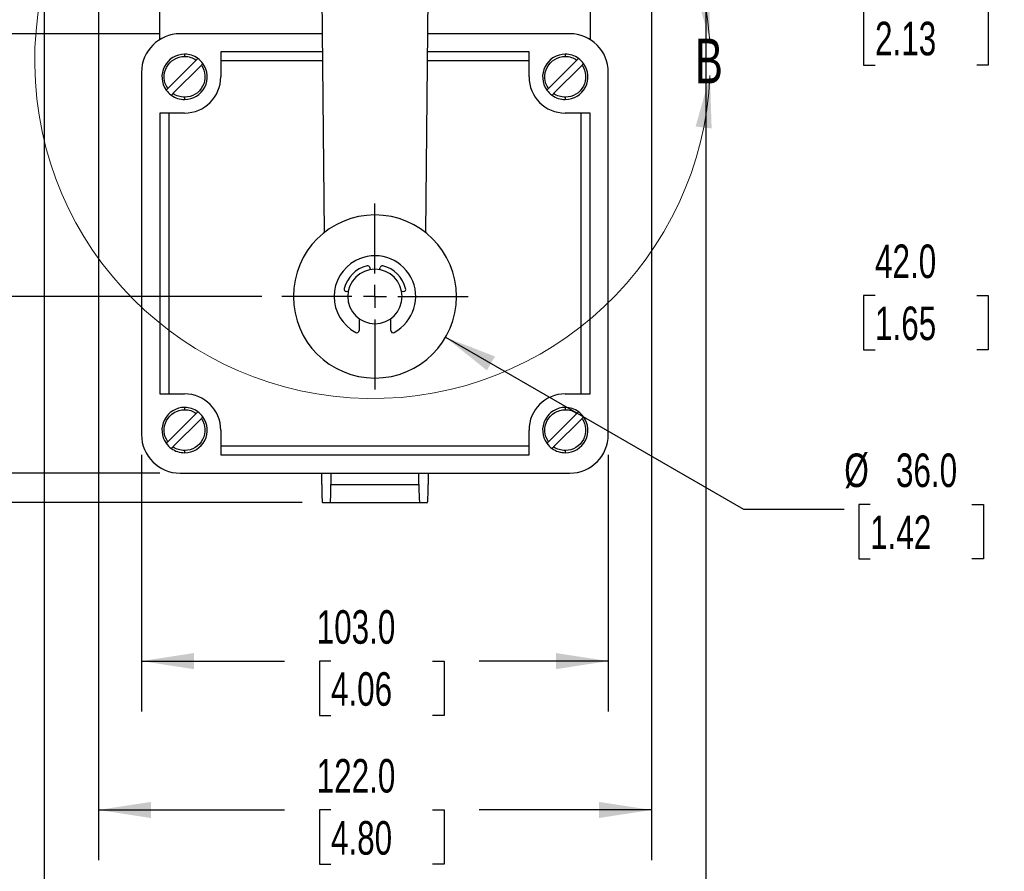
# Model space of a CAD drawing. Header units: millimetres. Extents: x 22 to 956, y 22 to 733.
# Tile 4 of 9: x 306 to 523, y 182 to 370. Entities that reach past the tile are written whole.
import ezdxf

# ---------------------------------------------------------------- set-up
doc = ezdxf.new("R2010")
doc.units = ezdxf.units.MM
doc.header["$LTSCALE"] = 3.5
doc.linetypes.add('CENTERX2', pattern=[20.32, 12.7, -2.54, 2.54, -2.54])
doc.layers.add('CENTER', color=40, linetype='CENTERX2')
doc.layers.add('DIMENSIONS', color=140, linetype='Continuous', lineweight=25)
doc.styles.add('SLDTEXTSTYLE0', font='TXT', dxfattribs={"width": 0.7})
doc.dimstyles.new('SLDDIMSTYLE0', dxfattribs={"dimtxt": 7.553027, "dimasz": 11.557, "dimexe": 0, "dimexo": 0.0625, "dimgap": 1.888257, "dimtad": 0, "dimtih": 1, "dimtoh": 1, "dimrnd": 1e-09, "dimzin": 12, "dimdsep": 46, "dimtxsty": 'SLDTEXTSTYLE0', "dimsah": 1, "dimcen": 0.09, "dimadec": 0, "dimazin": 3, "dimtfac": 1, "dimtofl": 0, "dimtmove": 0, "dimatfit": 3, "dimfxl": 0, "dimfrac": 2, "dimtolj": 1, "dimtzin": 12, "dimarcsym": 0})
doc.dimstyles.new('SLDDIMSTYLE2', dxfattribs={"dimtxt": 7.553027, "dimasz": 11.557, "dimexe": 0, "dimexo": 0.0625, "dimgap": 1.888257, "dimtad": 0, "dimtih": 1, "dimtoh": 1, "dimrnd": 1e-09, "dimzin": 4, "dimdsep": 46, "dimtxsty": 'SLDTEXTSTYLE0', "dimsah": 1, "dimcen": 0.09, "dimadec": 0, "dimazin": 1, "dimtfac": 1, "dimtofl": 0, "dimtmove": 0, "dimatfit": 3, "dimfxl": 0, "dimfrac": 2, "dimtolj": 1, "dimtzin": 12, "dimarcsym": 0})
doc.dimstyles.new('SLDDIMSTYLE3', dxfattribs={"dimtxt": 7.553027, "dimasz": 11.557, "dimexe": 0, "dimexo": 0.0625, "dimgap": 1.888257, "dimtad": 0, "dimtih": 1, "dimtoh": 1, "dimrnd": 1e-09, "dimzin": 12, "dimdsep": 46, "dimtxsty": 'SLDTEXTSTYLE0', "dimsah": 1, "dimcen": 0.09, "dimadec": 0, "dimazin": 3, "dimtfac": 1, "dimtmove": 0, "dimatfit": 0, "dimfxl": 0, "dimfrac": 2, "dimtolj": 1, "dimtzin": 12, "dimarcsym": 0})
doc.dimstyles.new('SLDDIMSTYLE4', dxfattribs={"dimtxt": 7.553027, "dimasz": 11.557, "dimexe": 0, "dimexo": 0.0625, "dimgap": 1.888257, "dimtad": 0, "dimtih": 1, "dimtoh": 1, "dimrnd": 1e-09, "dimzin": 4, "dimdsep": 46, "dimtxsty": 'SLDTEXTSTYLE0', "dimsah": 1, "dimcen": 0, "dimadec": 0, "dimazin": 1, "dimtfac": 1, "dimtofl": 0, "dimtmove": 0, "dimatfit": 3, "dimfxl": 0, "dimfrac": 2, "dimtolj": 1, "dimtzin": 12, "dimarcsym": 0})
doc.dimstyles.new('SLDDIMSTYLE5', dxfattribs={"dimtxt": 7.553027, "dimasz": 11.557, "dimexe": 0, "dimexo": 0.0625, "dimgap": 1.888257, "dimtad": 0, "dimtih": 1, "dimtoh": 1, "dimrnd": 1e-09, "dimzin": 4, "dimdsep": 46, "dimtxsty": 'SLDTEXTSTYLE0', "dimsah": 1, "dimcen": 0, "dimadec": 0, "dimazin": 1, "dimtfac": 1, "dimtofl": 0, "dimtmove": 0, "dimatfit": 3, "dimfxl": 0, "dimfrac": 2, "dimtolj": 1, "dimtzin": 12, "dimarcsym": 0})
doc.dimstyles.new('SLDDIMSTYLE6', dxfattribs={"dimtxt": 7.553027, "dimasz": 11.557, "dimexe": 0, "dimexo": 0.0625, "dimgap": 1.888257, "dimtad": 0, "dimtih": 1, "dimtoh": 1, "dimrnd": 1e-09, "dimzin": 4, "dimdsep": 46, "dimtxsty": 'SLDTEXTSTYLE0', "dimsah": 1, "dimcen": 0.09, "dimadec": 0, "dimazin": 1, "dimtfac": 1, "dimtmove": 0, "dimatfit": 0, "dimfxl": 0, "dimfrac": 2, "dimtolj": 1, "dimtzin": 12, "dimarcsym": 0})

# ---------------------------------------------------------------- blocks, each defined once
blk = doc.blocks.new('_D')
at = {"layer": 'DIMENSIONS'}
for p, q in [((380.04, 449.48), (72.54, 449.48)), ((83.66, 449.48), (83.66, 380.35)), ((72.43, 366.66), (69.9, 366.66)), ((69.9, 366.66), (69.9, 354.66)), ((94.88, 366.66), (97.42, 366.66)), ((97.42, 366.66), (97.42, 354.66)), ((69.9, 354.66), (72.43, 354.66)), ((97.42, 354.66), (94.88, 354.66)), ((83.66, 262.97), (83.66, 352.96)), ((368.46, 262.97), (72.54, 262.97))]:
    blk.add_line(p, q, dxfattribs=at)
for points in [[(83.66, 449.48), (81.88, 437.92), (85.43, 437.92)], [(83.66, 262.97), (85.43, 274.53), (81.88, 274.53)]]:
    blk.add_solid(points, dxfattribs=at)
at = {"layer": 'DIMENSIONS', "char_height": 7.408, "attachment_point": 1, "style": 'SLDTEXTSTYLE0'}
for s, insert in [('186.5', (69.29, 377.9)), ('7.34', (72.43, 364.21))]:
    blk.add_mtext(s, dxfattribs=dict(at, insert=insert))
blk = doc.blocks.new('_D_2')
at = {"layer": 'DIMENSIONS'}
for p, q in [((332.98, 273.53), (332.98, 216.86)), ((435.98, 273.53), (435.98, 216.86)), ((332.98, 227.97), (364.54, 227.97)), ((374.78, 227.97), (372.24, 227.97)), ((372.24, 227.97), (372.24, 215.97)), ((397.22, 227.97), (399.76, 227.97)), ((399.76, 227.97), (399.76, 215.97)), ((435.98, 227.97), (407.46, 227.97)), ((372.24, 215.97), (374.78, 215.97)), ((399.76, 215.97), (397.22, 215.97))]:
    blk.add_line(p, q, dxfattribs=at)
for points in [[(332.98, 227.97), (344.54, 226.19), (344.54, 229.75)], [(435.98, 227.97), (424.43, 229.75), (424.43, 226.19)]]:
    blk.add_solid(points, dxfattribs=at)
at = {"layer": 'DIMENSIONS', "char_height": 7.408, "attachment_point": 1, "style": 'SLDTEXTSTYLE0'}
for s, insert in [('103.0', (371.64, 239.21)), ('4.06', (374.78, 225.52))]:
    blk.add_mtext(s, dxfattribs=dict(at, insert=insert))
blk = doc.blocks.new('_D_3')
at = {"layer": 'DIMENSIONS'}
for p, q in [((323.48, 386.24), (323.48, 183.99)), ((445.48, 386.24), (445.48, 183.99)), ((323.48, 195.11), (364.54, 195.11)), ((374.78, 195.11), (372.24, 195.11)), ((372.24, 195.11), (372.24, 183.1)), ((397.22, 195.11), (399.76, 195.11)), ((399.76, 195.11), (399.76, 183.1)), ((445.48, 195.11), (407.46, 195.11)), ((372.24, 183.1), (374.78, 183.1)), ((399.76, 183.1), (397.22, 183.1))]:
    blk.add_line(p, q, dxfattribs=at)
for points in [[(323.48, 195.11), (335.04, 193.33), (335.04, 196.88)], [(445.48, 195.11), (433.93, 196.88), (433.93, 193.33)]]:
    blk.add_solid(points, dxfattribs=at)
at = {"layer": 'DIMENSIONS', "char_height": 7.408, "attachment_point": 1, "style": 'SLDTEXTSTYLE0'}
for s, insert in [('122.0', (371.64, 206.35)), ('4.80', (374.78, 192.65))]:
    blk.add_mtext(s, dxfattribs=dict(at, insert=insert))
blk = doc.blocks.new('_D_4')
at = {"layer": 'DIMENSIONS'}
for p, q in [((311.48, 377.03), (311.48, 153.86)), ((457.48, 377.03), (457.48, 153.86)), ((311.48, 164.97), (364.54, 164.97)), ((374.78, 164.97), (372.24, 164.97)), ((372.24, 164.97), (372.24, 152.97)), ((397.22, 164.97), (399.76, 164.97)), ((399.76, 164.97), (399.76, 152.97)), ((457.48, 164.97), (407.46, 164.97)), ((372.24, 152.97), (374.78, 152.97)), ((399.76, 152.97), (397.22, 152.97))]:
    blk.add_line(p, q, dxfattribs=at)
for points in [[(311.48, 164.97), (323.04, 163.19), (323.04, 166.75)], [(457.48, 164.97), (445.93, 166.75), (445.93, 163.19)]]:
    blk.add_solid(points, dxfattribs=at)
at = {"layer": 'DIMENSIONS', "char_height": 7.408, "attachment_point": 1, "style": 'SLDTEXTSTYLE0'}
for s, insert in [('146.0', (371.64, 176.21)), ('5.75', (374.78, 162.52))]:
    blk.add_mtext(s, dxfattribs=dict(at, insert=insert))
blk = doc.blocks.new('_D_7')
at = {"layer": 'DIMENSIONS'}
for p, q in [((295.67, 269.48), (295.67, 291.7)), ((337.04, 269.48), (284.56, 269.48)), ((368.46, 262.97), (284.56, 262.97)), ((295.67, 217.67), (295.67, 262.97)), ((248.94, 217.67), (246.4, 217.67)), ((246.4, 217.67), (246.4, 205.67)), ((271.39, 217.67), (273.92, 217.67)), ((273.92, 217.67), (273.92, 205.67)), ((285, 217.67), (295.67, 217.67)), ((246.4, 205.67), (248.94, 205.67)), ((273.92, 205.67), (271.39, 205.67))]:
    blk.add_line(p, q, dxfattribs=at)
for points in [[(295.67, 269.48), (297.45, 281.03), (293.89, 281.03)], [(295.67, 262.97), (293.89, 251.41), (297.45, 251.41)]]:
    blk.add_solid(points, dxfattribs=at)
at = {"layer": 'DIMENSIONS', "char_height": 7.408, "attachment_point": 1, "style": 'SLDTEXTSTYLE0'}
for s, insert in [('6.5', (252.08, 228.91)), ('0.26', (248.94, 215.22))]:
    blk.add_mtext(s, dxfattribs=dict(at, insert=insert))
blk = doc.blocks.new('_D_8')
at = {"layer": 'DIMENSIONS'}
for p, q in [((337.04, 366.48), (218.17, 366.48)), ((229.28, 366.48), (229.28, 324.78)), ((218.06, 311.08), (215.52, 311.08)), ((215.52, 311.08), (215.52, 299.08)), ((240.5, 311.08), (243.04, 311.08)), ((243.04, 311.08), (243.04, 299.08)), ((215.52, 299.08), (218.06, 299.08)), ((243.04, 299.08), (240.5, 299.08)), ((229.28, 262.97), (229.28, 297.39)), ((368.46, 262.97), (218.17, 262.97))]:
    blk.add_line(p, q, dxfattribs=at)
for points in [[(229.28, 366.48), (227.5, 354.92), (231.06, 354.92)], [(229.28, 262.97), (231.06, 274.53), (227.5, 274.53)]]:
    blk.add_solid(points, dxfattribs=at)
at = {"layer": 'DIMENSIONS', "char_height": 7.408, "attachment_point": 1, "style": 'SLDTEXTSTYLE0'}
for s, insert in [('103.5', (214.92, 322.32)), ('4.07', (218.06, 308.63))]:
    blk.add_mtext(s, dxfattribs=dict(at, insert=insert))
blk = doc.blocks.new('_D_9')
at = {"layer": 'DIMENSIONS'}
for p, q in [((312.04, 376.47), (181.37, 376.47)), ((192.48, 376.47), (192.48, 338.43)), ((181.26, 324.74), (178.73, 324.74)), ((178.73, 324.74), (178.73, 312.73)), ((203.71, 324.74), (206.24, 324.74)), ((206.24, 324.74), (206.24, 312.73)), ((178.73, 312.73), (181.26, 312.73)), ((192.48, 262.97), (192.48, 311.04)), ((206.24, 312.73), (203.71, 312.73)), ((368.46, 262.97), (181.37, 262.97))]:
    blk.add_line(p, q, dxfattribs=at)
for points in [[(192.48, 376.47), (190.71, 364.91), (194.26, 364.91)], [(192.48, 262.97), (194.26, 274.53), (190.71, 274.53)]]:
    blk.add_solid(points, dxfattribs=at)
at = {"layer": 'DIMENSIONS', "char_height": 7.408, "attachment_point": 1, "style": 'SLDTEXTSTYLE0'}
for s, insert in [('113.5', (178.12, 335.98)), ('4.47', (181.26, 322.28))]:
    blk.add_mtext(s, dxfattribs=dict(at, insert=insert))
blk = doc.blocks.new('_D_10')
at = {"layer": 'DIMENSIONS'}
for p, q in [((319.04, 421.47), (111.11, 421.47)), ((122.23, 421.47), (122.23, 362.87)), ((111, 349.18), (108.47, 349.18)), ((108.47, 349.18), (108.47, 337.17)), ((133.45, 349.18), (135.98, 349.18)), ((135.98, 349.18), (135.98, 337.17)), ((108.47, 337.17), (111, 337.17)), ((135.98, 337.17), (133.45, 337.17)), ((122.23, 262.97), (122.23, 335.48)), ((368.46, 262.97), (111.11, 262.97))]:
    blk.add_line(p, q, dxfattribs=at)
for points in [[(122.23, 421.47), (120.45, 409.91), (124, 409.91)], [(122.23, 262.97), (124, 274.53), (120.45, 274.53)]]:
    blk.add_solid(points, dxfattribs=at)
at = {"layer": 'DIMENSIONS', "char_height": 7.408, "attachment_point": 1, "style": 'SLDTEXTSTYLE0'}
for s, insert in [('158.5', (107.86, 360.42)), ('6.24', (111, 346.72))]:
    blk.add_mtext(s, dxfattribs=dict(at, insert=insert))
blk = doc.blocks.new('_D_11')
at = {"layer": 'DIMENSIONS'}
for p, q in [((400.07, 299.47), (465.83, 261.5)), ((465.83, 261.5), (488.06, 261.5)), ((493.76, 262.57), (491.23, 262.57)), ((491.23, 262.57), (491.23, 250.56)), ((516.21, 262.57), (518.74, 262.57)), ((518.74, 262.57), (518.74, 250.56)), ((491.23, 250.56), (493.76, 250.56)), ((518.74, 250.56), (516.21, 250.56))]:
    blk.add_line(p, q, dxfattribs=at)
blk.add_solid([(400.07, 299.47), (409.19, 292.15), (410.97, 295.23)], dxfattribs=at)
at = {"layer": 'DIMENSIONS', "char_height": 7.408, "attachment_point": 1, "style": 'SLDTEXTSTYLE0'}
for s, insert in [('%%c', (488.06, 273.81)), ('36.0', (499.46, 273.81)), ('1.42', (493.76, 260.11))]:
    blk.add_mtext(s, dxfattribs=dict(at, insert=insert))
blk = doc.blocks.new('_D_12')
at = {"layer": 'DIMENSIONS'}
for p, q in [((370.5, 408.47), (147.33, 408.47)), ((158.45, 408.47), (158.45, 351.56)), ((147.22, 337.87), (144.69, 337.87)), ((144.69, 337.87), (144.69, 325.86)), ((169.67, 337.87), (172.21, 337.87)), ((172.21, 337.87), (172.21, 325.86)), ((144.69, 325.86), (147.22, 325.86)), ((158.45, 262.97), (158.45, 324.17)), ((172.21, 325.86), (169.67, 325.86)), ((368.46, 262.97), (147.33, 262.97))]:
    blk.add_line(p, q, dxfattribs=at)
for points in [[(158.45, 408.47), (156.67, 396.91), (160.23, 396.91)], [(158.45, 262.97), (160.23, 274.53), (156.67, 274.53)]]:
    blk.add_solid(points, dxfattribs=at)
at = {"layer": 'DIMENSIONS', "char_height": 7.408, "attachment_point": 1, "style": 'SLDTEXTSTYLE0'}
for s, insert in [('145.5', (144.08, 349.11)), ('5.73', (147.22, 335.41))]:
    blk.add_mtext(s, dxfattribs=dict(at, insert=insert))
blk = doc.blocks.new('_D_13')
at = {"layer": 'DIMENSIONS'}
for p, q in [((260.76, 308.47), (260.76, 330.7)), ((359.5, 308.47), (249.65, 308.47)), ((249.54, 288.14), (247, 288.14)), ((247, 288.14), (247, 276.14)), ((271.98, 288.14), (274.52, 288.14)), ((274.52, 288.14), (274.52, 276.14)), ((247, 276.14), (249.54, 276.14)), ((274.52, 276.14), (271.98, 276.14)), ((368.46, 262.97), (249.65, 262.97)), ((260.76, 262.97), (260.76, 240.75))]:
    blk.add_line(p, q, dxfattribs=at)
for points in [[(260.76, 308.47), (262.54, 320.03), (258.98, 320.03)], [(260.76, 262.97), (258.98, 251.41), (262.54, 251.41)]]:
    blk.add_solid(points, dxfattribs=at)
at = {"layer": 'DIMENSIONS', "char_height": 7.408, "attachment_point": 1, "style": 'SLDTEXTSTYLE0'}
for s, insert in [('45.5', (249.54, 299.38)), ('1.79', (249.54, 285.69))]:
    blk.add_mtext(s, dxfattribs=dict(at, insert=insert))
blk = doc.blocks.new('_D_14')
at = {"layer": 'DIMENSIONS'}
for p, q in [((493.76, 485.54), (491.23, 485.54)), ((491.23, 485.54), (491.23, 473.54)), ((516.21, 485.54), (518.74, 485.54)), ((518.74, 485.54), (518.74, 473.54)), ((449.28, 438.69), (464.96, 484.48)), ((464.96, 484.48), (487.18, 484.48)), ((491.23, 473.54), (493.76, 473.54)), ((518.74, 473.54), (516.21, 473.54))]:
    blk.add_line(p, q, dxfattribs=at)
blk.add_arc((384.48, 249.48), 200, 67.9164, 78.939, dxfattribs=at)
blk.add_solid([(449.28, 438.69), (454.71, 449.05), (451.34, 450.2)], dxfattribs=at)
at = {"layer": 'DIMENSIONS', "char_height": 7.408, "attachment_point": 1, "style": 'SLDTEXTSTYLE0'}
for s, insert in [('R200.0', (487.18, 496.79)), ('7.87', (493.76, 483.09))]:
    blk.add_mtext(s, dxfattribs=dict(at, insert=insert))
blk = doc.blocks.new('SW_CENTERMARKSYMBOL_5')
at = {"layer": 'CENTER', "color": 0}
for p, q in [((0, 5.08), (0, 20.54)), ((0, 0), (0, 2.54)), ((-5.08, 0), (-20.54, 0)), ((0, 0), (-2.54, 0)), ((0, 0), (0, -2.54)), ((0, 0), (2.54, 0)), ((5.08, 0), (20.54, 0)), ((0, -5.08), (0, -20.54))]:
    blk.add_line(p, q, dxfattribs=at)
blk = doc.blocks.new('_D_19')
at = {"layer": 'DIMENSIONS'}
for p, q in [((587.06, 385.56), (587.06, 360.47)), ((641.06, 353.42), (641.06, 382.69)), ((494.84, 371.58), (492.3, 371.58)), ((492.3, 371.58), (492.3, 359.58)), ((517.28, 371.58), (519.82, 371.58)), ((519.82, 371.58), (519.82, 359.58)), ((587.06, 371.58), (527.52, 371.58)), ((641.06, 371.58), (663.29, 371.58)), ((492.3, 359.58), (494.84, 359.58)), ((519.82, 359.58), (517.28, 359.58))]:
    blk.add_line(p, q, dxfattribs=at)
for points in [[(587.06, 371.58), (575.5, 373.36), (575.5, 369.8)], [(641.06, 371.58), (652.62, 369.8), (652.62, 373.36)]]:
    blk.add_solid(points, dxfattribs=at)
at = {"layer": 'DIMENSIONS', "char_height": 7.408, "attachment_point": 1, "style": 'SLDTEXTSTYLE0'}
for s, insert in [('54.0', (494.84, 382.82)), ('2.13', (494.84, 369.13))]:
    blk.add_mtext(s, dxfattribs=dict(at, insert=insert))
blk = doc.blocks.new('_D_22')
at = {"layer": 'DIMENSIONS'}
for p, q in [((562.06, 318.92), (562.06, 319.82)), ((604.06, 312.92), (604.06, 319.82)), ((494.84, 308.71), (492.3, 308.71)), ((492.3, 308.71), (492.3, 296.71)), ((517.28, 308.71), (519.82, 308.71)), ((519.82, 308.71), (519.82, 296.71)), ((562.06, 308.71), (527.52, 308.71)), ((604.06, 308.71), (626.29, 308.71)), ((492.3, 296.71), (494.84, 296.71)), ((519.82, 296.71), (517.28, 296.71))]:
    blk.add_line(p, q, dxfattribs=at)
for points in [[(562.06, 308.71), (550.5, 310.49), (550.5, 306.93)], [(604.06, 308.71), (615.62, 306.93), (615.62, 310.49)]]:
    blk.add_solid(points, dxfattribs=at)
at = {"layer": 'DIMENSIONS', "char_height": 7.408, "attachment_point": 1, "style": 'SLDTEXTSTYLE0'}
for s, insert in [('42.0', (494.84, 319.95)), ('1.65', (494.84, 306.26))]:
    blk.add_mtext(s, dxfattribs=dict(at, insert=insert))

msp = doc.modelspace()

# ---------------------------------------------------------------- linework, layer by layer
for p, q in [((373.342, 322.609), (372.681, 388.731)), ((396.261, 386.074), (395.626, 322.609)), ((336.984, 365.187), (336.984, 376.48)), ((431.984, 376.48), (431.984, 365.187)), ((372.904, 366.476), (341.484, 366.476)), ((427.484, 366.476), (396.065, 366.476)), ((338.787, 354.41), (345.05, 360.673)), ((342.484, 361.976), (342.484, 361.476)), ((372.944, 362.476), (350.484, 362.476)), ((350.484, 362.476), (350.484, 360.476)), ((418.484, 362.476), (396.025, 362.476)), ((418.484, 360.476), (418.484, 362.476)), ((422.787, 354.41), (429.05, 360.673)), ((426.484, 361.976), (426.484, 361.476)), ((346.181, 359.542), (339.919, 353.279)), ((350.484, 360.476), (350.484, 356.976)), ((372.964, 360.476), (350.484, 360.476)), ((418.484, 360.476), (396.005, 360.476)), ((418.484, 356.976), (418.484, 360.476)), ((430.181, 359.542), (423.919, 353.279)), ((332.984, 357.976), (332.984, 277.976)), ((435.984, 277.976), (435.984, 357.976)), ((342.484, 352.476), (342.484, 351.976)), ((426.484, 352.476), (426.484, 351.976)), ((336.984, 348.976), (336.984, 286.976)), ((338.984, 348.976), (336.984, 348.976)), ((338.984, 348.976), (338.984, 286.976)), ((342.484, 348.976), (338.984, 348.976)), ((429.984, 348.976), (426.484, 348.976)), ((429.984, 286.976), (429.984, 348.976)), ((431.984, 348.976), (429.984, 348.976)), ((431.984, 286.976), (431.984, 348.976)), ((383.359, 314.854), (383.442, 314.381)), ((385.526, 314.381), (385.61, 314.854)), ((378.575, 309.514), (378.102, 309.597)), ((390.867, 309.597), (390.393, 309.514)), ((380.984, 303.598), (380.984, 300.972)), ((387.984, 300.972), (387.984, 303.598)), ((336.984, 286.976), (338.984, 286.976)), ((338.984, 286.976), (342.484, 286.976)), ((426.484, 286.976), (429.984, 286.976)), ((429.984, 286.976), (431.984, 286.976)), ((338.787, 276.41), (345.05, 282.673)), ((342.484, 283.976), (342.484, 283.476)), ((422.787, 276.41), (429.05, 282.673)), ((426.484, 283.976), (426.484, 283.476)), ((346.181, 281.542), (339.919, 275.279)), ((430.181, 281.542), (423.919, 275.279)), ((350.484, 278.976), (350.484, 275.476)), ((418.484, 275.476), (418.484, 278.976)), ((342.484, 274.476), (342.484, 273.976)), ((350.484, 275.476), (418.484, 275.476)), ((350.484, 275.476), (350.484, 273.476)), ((418.484, 273.476), (418.484, 275.476)), ((426.484, 274.476), (426.484, 273.976)), ((350.484, 273.476), (418.484, 273.476)), ((341.484, 269.476), (427.484, 269.476)), ((372.734, 266.972), (372.734, 269.476)), ((374.784, 269.476), (374.784, 266.972)), ((394.184, 266.972), (394.184, 269.476)), ((396.234, 269.476), (396.234, 266.972)), ((374.784, 266.972), (394.184, 266.972)), ((372.909, 262.972), (374.61, 262.972)), ((374.61, 262.972), (394.359, 262.972)), ((394.359, 262.972), (396.06, 262.972))]:
    msp.add_line(p, q)
at = {"color": 7, "linetype": 'Continuous', "lineweight": 18}
msp.add_arc((383.945, 360.476), 74.532, 3.79215, 357.53235, dxfattribs=at)
for centre, radius, start, end in [((341.484, 357.976), 8.5, 90, 180), ((427.484, 357.976), 8.5, 0, 90), ((342.484, 356.976), 5, 90, 215.7931), ((342.484, 356.976), 5, 54.2069, 90), ((342.484, 356.976), 5, 35.7931, 54.2069), ((426.484, 356.976), 5, 90, 215.7931), ((426.484, 356.976), 5, 54.2069, 90), ((426.484, 356.976), 5, 35.7931, 54.2069), ((342.484, 356.976), 5, 270, 35.7931), ((426.484, 356.976), 5, 270, 35.7931), ((342.484, 356.976), 8, 270, 0), ((426.484, 356.976), 8, 180, 270), ((342.484, 356.976), 5, 215.7931, 234.2069), ((342.484, 356.976), 5, 234.2069, 270), ((426.484, 356.976), 5, 215.7931, 234.2069), ((426.484, 356.976), 5, 234.2069, 270), ((384.484, 308.472), 18, 90, 270), ((384.484, 308.472), 18, 270, 90), ((384.484, 308.472), 9, 298.07249, 118.07249), ((384.484, 308.472), 9, 118.07249, 241.92751), ((384.484, 308.472), 7, 104.41173, 165.58827), ((382.867, 314.767), 0.5, 10, 104.41173), ((386.102, 314.767), 0.5, 75.58827, 170), ((384.484, 308.472), 7, 14.41173, 75.58827), ((384.484, 308.472), 6, 90, 270), ((384.484, 308.472), 6, 270, 90), ((378.189, 310.089), 0.5, 165.58827, 260), ((390.78, 310.089), 0.5, 280, 14.41173), ((380.484, 300.972), 0.5, 241.92751, 0), ((388.484, 300.972), 0.5, 180, 298.07249), ((342.484, 278.976), 8, 0, 90), ((426.484, 278.976), 8, 90, 180), ((342.484, 278.976), 5, 90, 215.7931), ((342.484, 278.976), 5, 54.2069, 90), ((342.484, 278.976), 5, 35.7931, 54.2069), ((426.484, 278.976), 5, 90, 215.7931), ((426.484, 278.976), 5, 54.2069, 90), ((426.484, 278.976), 5, 35.7931, 54.2069), ((342.484, 278.976), 5, 270, 35.7931), ((426.484, 278.976), 5, 270, 35.7931), ((341.484, 277.976), 8.5, 180, 270), ((342.484, 278.976), 5, 215.7931, 234.2069), ((426.484, 278.976), 5, 215.7931, 234.2069), ((427.484, 277.976), 8.5, 270, 0), ((342.484, 278.976), 5, 234.2069, 270), ((426.484, 278.976), 5, 234.2069, 270)]:
    msp.add_arc(centre, radius, start, end)
for centre, start_param, end_param in [((372.909, 266.972), 1.5707963, 3.1415927), ((374.61, 266.972), 3.1415927, 4.712389), ((394.359, 266.972), 1.5707963, 3.1415927), ((396.06, 266.972), 3.1415927, 4.712389)]:
    msp.add_ellipse(centre, major_axis=(0, 4), ratio=0.043617, start_param=start_param, end_param=end_param)
for points in [[(338.787, 354.41), (337.833, 355.786), (337.721, 357.579), (339.273, 360.546), (340.81, 361.476), (342.484, 361.476)], [(345.05, 360.673), (345.144, 360.767), (345.236, 360.859), (345.369, 360.992), (345.409, 361.032), (345.409, 361.032)], [(422.787, 354.41), (421.833, 355.786), (421.721, 357.579), (423.273, 360.546), (424.81, 361.476), (426.484, 361.476)], [(429.05, 360.673), (429.144, 360.767), (429.236, 360.859), (429.369, 360.992), (429.409, 361.032), (429.409, 361.032)], [(346.181, 359.542), (347.136, 358.166), (347.248, 356.373), (345.695, 353.406), (344.159, 352.476), (342.484, 352.476)], [(346.54, 359.9), (346.54, 359.9), (346.501, 359.861), (346.368, 359.728), (346.275, 359.636), (346.181, 359.542)], [(430.181, 359.542), (431.136, 358.166), (431.248, 356.373), (429.695, 353.406), (428.159, 352.476), (426.484, 352.476)], [(430.54, 359.9), (430.54, 359.9), (430.501, 359.861), (430.368, 359.728), (430.275, 359.636), (430.181, 359.542)], [(338.429, 354.052), (338.429, 354.052), (338.468, 354.091), (338.601, 354.224), (338.693, 354.316), (338.787, 354.41)], [(422.429, 354.052), (422.429, 354.052), (422.468, 354.091), (422.601, 354.224), (422.693, 354.316), (422.787, 354.41)], [(339.919, 353.279), (339.825, 353.185), (339.733, 353.093), (339.6, 352.96), (339.56, 352.92), (339.56, 352.92)], [(423.919, 353.279), (423.825, 353.185), (423.733, 353.093), (423.6, 352.96), (423.56, 352.92), (423.56, 352.92)], [(338.787, 276.41), (337.833, 277.786), (337.721, 279.579), (339.273, 282.546), (340.81, 283.476), (342.484, 283.476)], [(345.05, 282.673), (345.144, 282.767), (345.236, 282.859), (345.369, 282.992), (345.409, 283.032), (345.409, 283.032)], [(422.787, 276.41), (421.833, 277.786), (421.721, 279.579), (423.273, 282.546), (424.81, 283.476), (426.484, 283.476)], [(429.05, 282.673), (429.144, 282.767), (429.236, 282.859), (429.369, 282.992), (429.409, 283.032), (429.409, 283.032)], [(346.181, 281.542), (347.136, 280.166), (347.248, 278.373), (345.695, 275.406), (344.159, 274.476), (342.484, 274.476)], [(346.54, 281.9), (346.54, 281.9), (346.501, 281.861), (346.368, 281.728), (346.275, 281.636), (346.181, 281.542)], [(430.181, 281.542), (431.136, 280.166), (431.248, 278.373), (429.695, 275.406), (428.159, 274.476), (426.484, 274.476)], [(430.54, 281.9), (430.54, 281.9), (430.501, 281.861), (430.368, 281.728), (430.275, 281.636), (430.181, 281.542)], [(338.429, 276.052), (338.429, 276.052), (338.468, 276.091), (338.601, 276.224), (338.693, 276.316), (338.787, 276.41)], [(422.429, 276.052), (422.429, 276.052), (422.468, 276.091), (422.601, 276.224), (422.693, 276.316), (422.787, 276.41)], [(339.919, 275.279), (339.825, 275.185), (339.733, 275.093), (339.6, 274.96), (339.56, 274.92), (339.56, 274.92)], [(423.919, 275.279), (423.825, 275.185), (423.733, 275.093), (423.6, 274.96), (423.56, 274.92), (423.56, 274.92)]]:
    msp.add_open_spline(points, degree=3, knots=[0, 0, 0, 0, 0.5, 0.5, 1, 1, 1, 1])
for points in [[(342.484, 361.476), (343.401, 361.476), (344.297, 361.196), (345.05, 360.673)], [(426.484, 361.476), (427.401, 361.476), (428.297, 361.196), (429.05, 360.673)], [(342.484, 352.476), (341.567, 352.476), (340.672, 352.756), (339.919, 353.279)], [(426.484, 352.476), (425.567, 352.476), (424.672, 352.756), (423.919, 353.279)], [(342.484, 283.476), (343.401, 283.476), (344.297, 283.196), (345.05, 282.673)], [(426.484, 283.476), (427.401, 283.476), (428.297, 283.196), (429.05, 282.673)], [(342.484, 274.476), (341.567, 274.476), (340.672, 274.756), (339.919, 275.279)], [(426.484, 274.476), (425.567, 274.476), (424.672, 274.756), (423.919, 275.279)]]:
    msp.add_open_spline(points, degree=3)
for points in [[(458.314, 365.405), (458.42, 377.098), (454.901, 376.589)], [(458.408, 357.267), (455.254, 346.007), (458.784, 345.58)]]:
    msp.add_solid(points, dxfattribs=at)

# ---------------------------------------------------------------- block references
at = {"layer": 'CENTER'}
msp.add_blockref('SW_CENTERMARKSYMBOL_5', (384.484, 308.472), dxfattribs=at)

# ---------------------------------------------------------------- texts
at = {"color": 7, "linetype": 'Continuous', "lineweight": 18, "insert": (455.092, 365.405), "char_height": 9.878, "attachment_point": 1, "style": 'SLDTEXTSTYLE0'}
msp.add_mtext('B', dxfattribs=at)

# ---------------------------------------------------------------- dimensions: what is measured, and where the dimension line sits
at = {"layer": 'DIMENSIONS'}
dim = msp.add_radius_dim(center=(384.484, 249.481), mpoint=(449.279, 438.694), dimstyle='SLDDIMSTYLE5', dxfattribs=at)
dim.commit()
dim.dimension.update_dxf_attribs({"geometry": '_D_14', "text_midpoint": (504.984, 484.481), "dimtype": 164})
for base, p1, p2, dimstyle, picture, middle in [((83.657, 262.972), (384.484, 449.481), (372.909, 262.972), 'SLDDIMSTYLE0', '_D', (83.657, 366.66)), ((122.225, 421.472), (372.909, 262.972), (323.484, 421.472), 'SLDDIMSTYLE0', '_D_10', (122.225, 349.176)), ((158.447, 408.472), (372.909, 262.972), (374.944, 408.472), 'SLDDIMSTYLE0', '_D_12', (158.447, 337.866)), ((192.484, 376.472), (372.909, 262.972), (316.484, 376.472), 'SLDDIMSTYLE0', '_D_9', (192.484, 324.739)), ((229.28, 366.476), (372.909, 262.972), (341.484, 366.476), 'SLDDIMSTYLE0', '_D_8', (229.28, 311.083)), ((260.761, 308.472), (372.909, 262.972), (363.944, 308.472), 'SLDDIMSTYLE3', '_D_13', (260.761, 288.14)), ((295.669, 269.476), (372.909, 262.972), (341.484, 269.476), 'SLDDIMSTYLE3', '_D_7', (295.669, 217.671))]:
    dim = msp.add_linear_dim(base=base, p1=p1, p2=p2, angle=90, dimstyle=dimstyle, dxfattribs=at)
    dim.commit()
    dim.dimension.update_dxf_attribs({"geometry": picture, "text_midpoint": middle, "dimtype": 160})
for base, p1, p2, dimstyle, picture, middle in [((445.484, 195.105), (323.484, 390.682), (445.484, 390.682), 'SLDDIMSTYLE2', '_D_3', (386.001, 195.105)), ((587.06, 371.581), (641.06, 348.976), (587.06, 390.006), 'SLDDIMSTYLE6', '_D_19', (506.06, 371.581)), ((457.484, 164.972), (311.484, 381.472), (457.484, 381.472), 'SLDDIMSTYLE2', '_D_4', (386.001, 164.972)), ((562.06, 308.71), (604.06, 308.472), (562.06, 314.472), 'SLDDIMSTYLE6', '_D_22', (506.06, 308.71)), ((435.984, 227.972), (332.984, 277.976), (435.984, 277.976), 'SLDDIMSTYLE2', '_D_2', (386.001, 227.972))]:
    dim = msp.add_linear_dim(base=base, p1=p1, p2=p2, dimstyle=dimstyle, dxfattribs=at)
    dim.commit()
    dim.dimension.update_dxf_attribs({"geometry": picture, "text_midpoint": middle, "dimtype": 160})
dim = msp.add_diameter_dim_2p(p1=(368.896, 317.472), p2=(400.073, 299.472), dimstyle='SLDDIMSTYLE4', dxfattribs=at)
dim.commit()
dim.dimension.update_dxf_attribs({"geometry": '_D_11', "text_midpoint": (504.984, 261.504), "dimtype": 163})

doc.saveas('drawing.dxf')
